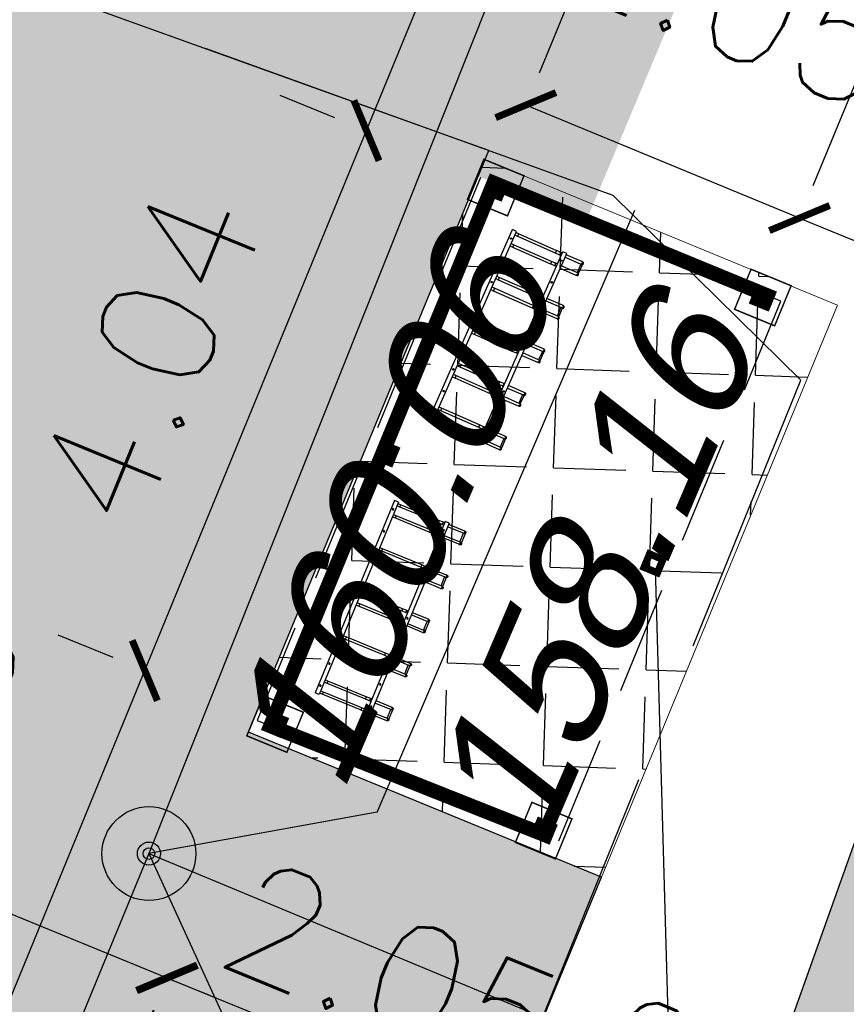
# Model space of a CAD drawing. Header units: inches. Extents: x -32878 to 1350, y -30866 to -1619.
# Tile 16 of 31: x -22628 to -22055, y -13647 to -12966. Entities that reach past the tile are written whole.
import ezdxf

# ---------------------------------------------------------------- set-up
doc = ezdxf.new("R2010")
doc.units = ezdxf.units.IN
doc.header["$MEASUREMENT"] = 0
for name, pattern in [('4001', [0]), ('4004', [4, 3, -1]), ('DASHED2', [0.375, 0.25, -0.125])]:
    doc.linetypes.add(name, pattern=pattern)
for name, color, linetype in [('-kis_wym', 7, 'Continuous'), ('dim', 40, 'Continuous'), ('DROGI', 135, 'Continuous'), ('TEXT', 2, 'Continuous'), ('UZ_KANALIZACJA', 14, 'Continuous'), ('UZYTKI', 7, 'Continuous'), ('ZIELEN', 84, 'Continuous')]:
    doc.layers.add(name, color=color, linetype=linetype)
doc.layers.add('03', color=3, linetype='Continuous', lineweight=18)
doc.layers.add('sc', color=4, linetype='Continuous', lineweight=30)
doc.layers.add('area', color=6, linetype='Continuous', plot=False)
doc.styles.add('ROMANS', font='romans')
doc.styles.get("Standard").update_dxf_attribs({"font": 'arial.ttf'})
doc.dimstyles.new('SS', dxfattribs={"dimscale": 0.8, "dimtxt": 100, "dimasz": 40, "dimexe": 30, "dimexo": 200, "dimgap": 50, "dimtad": 1, "dimlfac": 0.01, "dimrnd": 0.01, "dimzin": 4, "dimdsep": 46, "dimtxsty": 'ROMANS', "dimblk": 'ARCHTICK', "dimcen": 50, "dimclrd": 256, "dimclre": 256, "dimclrt": 3, "dimadec": 0, "dimazin": 0, "dimtfac": 1.2, "dimtmove": 2, "dimatfit": 3, "dimldrblk": 'ARCHTICK', "dimfxl": 1, "dimtolj": 1, "dimarcsym": 0})

# ---------------------------------------------------------------- blocks, each defined once
blk = doc.blocks.new('_ArchTick')
at = {"color": 0, "linetype": 'ByBlock', "const_width": 0.15}
blk.add_lwpolyline([(-0.5, -0.5), (0.5, 0.5)], dxfattribs=at)
blk = doc.blocks.new('*D45')
at = {"layer": 'Defpoints', "color": 0, "ltscale": 0.2, "transparency": 16777216}
for p in [(-22638.88, -13654.65), (-22551.15, -13690.68), (-22865.18, -14452.48)]:
    blk.add_point(p, dxfattribs=at)
at = {"layer": 'dim', "lineweight": -2, "ltscale": 0.2, "transparency": 16777216}
for p, q in [((-22699.16, -13629.9), (-22661.09, -13645.54)), ((-22951.89, -14416.87), (-22638.88, -13654.65)), ((-23013.19, -14391.7), (-22974.1, -14407.75))]:
    blk.add_line(p, q, dxfattribs=at)
at = {"layer": 'dim', "lineweight": -2, "ltscale": 0.2, "transparency": 16777216, "xscale": 32, "yscale": 32, "zscale": 32}
for p, rotation in [((-22638.88, -13654.65), 67.67408806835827), ((-22951.89, -14416.87), 247.6740880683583)]:
    blk.add_blockref('_ArchTick', p, dxfattribs=dict(at, rotation=rotation))
at = {"layer": 'dim', "color": 3, "ltscale": 0.2, "transparency": 16777216, "insert": (-22869.39, -14005.37), "char_height": 80, "attachment_point": 5, "rotation": 67.67409, "style": 'ROMANS'}
blk.add_mtext('\\A1;8.24', dxfattribs=at)
blk = doc.blocks.new('*D46')
at = {"layer": 'Defpoints', "color": 0, "ltscale": 0.2, "transparency": 16777216}
for p in [(-22049.09, -13533.92), (-22292.85, -13602.24), (-22150.64, -13782.27)]:
    blk.add_point(p, dxfattribs=at)
at = {"layer": 'dim', "lineweight": -2, "ltscale": 0.2, "transparency": 16777216}
for p, q in [((-22109.65, -13682.02), (-22159.72, -13804.49)), ((-22335.55, -13706.67), (-22150.64, -13782.27)), ((-22353.41, -13750.34), (-22344.63, -13728.88))]:
    blk.add_line(p, q, dxfattribs=at)
at = {"layer": 'dim', "lineweight": -2, "ltscale": 0.2, "transparency": 16777216, "xscale": 32, "yscale": 32, "zscale": 32}
for p, rotation in [((-22335.55, -13706.67), 157.7605192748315), ((-22150.64, -13782.27), 337.7605192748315)]:
    blk.add_blockref('_ArchTick', p, dxfattribs=dict(at, rotation=rotation))
at = {"layer": 'dim', "color": 3, "ltscale": 0.2, "transparency": 16777216, "insert": (-22115.04, -13718.59), "char_height": 80, "attachment_point": 5, "rotation": 337.76052, "style": 'ROMANS'}
blk.add_mtext('\\A1;2.00', dxfattribs=at)
blk = doc.blocks.new('*D47')
at = {"layer": 'Defpoints', "color": 0, "ltscale": 0.2, "transparency": 16777216}
for p in [(-22483.44, -13526.54), (-22292.85, -13602.24), (-22525.36, -13629.05)]:
    blk.add_point(p, dxfattribs=at)
at = {"layer": 'dim', "lineweight": -2, "ltscale": 0.2, "transparency": 16777216}
for p, q in [((-22335.55, -13706.67), (-22525.36, -13629.05)), ((-22544, -13674.64), (-22534.44, -13651.27)), ((-22353.41, -13750.34), (-22344.63, -13728.88))]:
    blk.add_line(p, q, dxfattribs=at)
at = {"layer": 'dim', "lineweight": -2, "ltscale": 0.2, "transparency": 16777216, "xscale": 32, "yscale": 32, "zscale": 32}
for p, rotation in [((-22525.36, -13629.05), 157.7605192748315), ((-22335.55, -13706.67), 337.7605192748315)]:
    blk.add_blockref('_ArchTick', p, dxfattribs=dict(at, rotation=rotation))
at = {"layer": 'dim', "color": 3, "ltscale": 0.2, "transparency": 16777216, "insert": (-22368.7, -13626.09), "char_height": 80, "attachment_point": 5, "rotation": 337.76052, "style": 'ROMANS'}
blk.add_mtext('\\A1;2.05', dxfattribs=at)
blk = doc.blocks.new('*D63')
at = {"layer": 'Defpoints', "color": 0, "transparency": 16777216}
for p in [(-22911.84, -13291.23), (-22974.83, -13445.27), (-22520.02, -13614.55)]:
    blk.add_point(p, dxfattribs=at)
at = {"layer": 'dim', "lineweight": -2, "transparency": 16777216}
for p, q in [((-22974.83, -13445.27), (-23004.45, -13433.16)), ((-22972.4, -13439.33), (-22983.91, -13467.48)), ((-22525.87, -13628.85), (-22974.83, -13445.27)), ((-22525.87, -13628.85), (-22496.25, -13640.96)), ((-22580.58, -13762.65), (-22534.95, -13651.06))]:
    blk.add_line(p, q, dxfattribs=at)
at = {"layer": 'dim', "lineweight": -2, "transparency": 16777216, "xscale": 32, "yscale": 32, "zscale": 32}
for p, rotation in [((-22974.83, -13445.27), 337.7605192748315), ((-22525.87, -13628.85), 157.7605192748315)]:
    blk.add_blockref('_ArchTick', p, dxfattribs=dict(at, rotation=rotation))
at = {"layer": 'dim', "color": 3, "transparency": 16777216, "insert": (-22866.81, -13412.22), "char_height": 80, "attachment_point": 5, "rotation": 337.76052, "style": 'ROMANS'}
blk.add_mtext('\\A1;4.85', dxfattribs=at)
blk = doc.blocks.new('*D64')
at = {"layer": 'Defpoints', "color": 0, "transparency": 16777216}
for p in [(-22540.95, -13416.17), (-22453.06, -13452.26), (-22551.15, -13690.68)]:
    blk.add_point(p, dxfattribs=at)
at = {"layer": 'dim', "lineweight": -2, "transparency": 16777216}
for p, q in [((-22601.07, -13391.48), (-22563.15, -13407.05)), ((-22638.88, -13654.65), (-22540.95, -13416.17)), ((-22699.16, -13629.9), (-22661.09, -13645.54))]:
    blk.add_line(p, q, dxfattribs=at)
at = {"layer": 'dim', "lineweight": -2, "transparency": 16777216, "xscale": 32, "yscale": 32, "zscale": 32}
for p, rotation in [((-22540.95, -13416.17), 67.67408806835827), ((-22638.88, -13654.65), 247.6740880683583)]:
    blk.add_blockref('_ArchTick', p, dxfattribs=dict(at, rotation=rotation))
at = {"layer": 'dim', "color": 3, "transparency": 16777216, "insert": (-22704.62, -13488.31), "char_height": 80, "attachment_point": 5, "rotation": 67.67409, "style": 'ROMANS'}
blk.add_mtext('\\A1;2.58', dxfattribs=at)
blk = doc.blocks.new('*D65')
at = {"layer": 'Defpoints', "color": 0, "transparency": 16777216}
for p in [(-22109.77, -13156.64), (-21899.57, -13180.54), (-21900.8, -13183.53)]:
    blk.add_point(p, dxfattribs=at)
at = {"layer": 'dim', "lineweight": -2, "transparency": 16777216}
for p, q in [((-22048.77, -13008.72), (-22078.49, -13080.78)), ((-21839.8, -13035.62), (-21890.42, -13158.35)), ((-22087.64, -13102.97), (-21899.57, -13180.54))]:
    blk.add_line(p, q, dxfattribs=at)
at = {"layer": 'dim', "lineweight": -2, "transparency": 16777216, "xscale": 32, "yscale": 32, "zscale": 32}
for p, rotation in [((-22087.64, -13102.97), 157.5870290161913), ((-21899.57, -13180.54), 337.5870290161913)]:
    blk.add_blockref('_ArchTick', p, dxfattribs=dict(at, rotation=rotation))
at = {"layer": 'dim', "color": 3, "transparency": 16777216, "insert": (-21919.58, -13065.41), "char_height": 80, "attachment_point": 5, "rotation": 337.58703, "style": 'ROMANS'}
blk.add_mtext('\\A1;2.03', dxfattribs=at)
blk = doc.blocks.new('st5')
at = {"color": 7, "linetype": 'Continuous', "lineweight": 25}
for p, q in [((-144, -3), (-144, 0)), ((-144, 0), (0, 0)), ((-144, -3), (0, -3)), ((-143.05, -3), (-143.05, -4.86)), ((-143.05, -4.86), (-143.05, -33.53)), ((-141.25, -4.86), (-141.25, -3)), ((-141.25, -33.53), (-141.25, -4.86)), ((-134.75, -3), (-134.75, -4.86)), ((-134.75, -4.86), (-134.75, -33.53)), ((-132.95, -4.86), (-132.95, -3)), ((-132.95, -33.53), (-132.95, -4.86)), ((-110.05, -3), (-110.05, -4.86)), ((-110.05, -4.86), (-110.05, -34.26)), ((-108.25, -4.86), (-108.25, -3)), ((-108.25, -34.26), (-108.25, -4.86)), ((-101.75, -3), (-101.75, -4.86)), ((-101.75, -4.86), (-101.75, -34.26)), ((-99.95, -4.86), (-99.95, -3)), ((-99.95, -34.26), (-99.95, -4.86)), ((-77.05, -3), (-77.05, -4.86)), ((-77.05, -4.86), (-77.05, -33.53)), ((-75.25, -4.86), (-75.25, -3)), ((-75.25, -33.53), (-75.25, -4.86)), ((-68.75, -3), (-68.75, -4.86)), ((-68.75, -4.86), (-68.75, -33.53)), ((-66.95, -4.86), (-66.95, -3)), ((-66.95, -33.53), (-66.95, -4.86)), ((-44.05, -3), (-44.05, -4.86)), ((-44.05, -4.86), (-44.05, -34.26)), ((-42.25, -4.86), (-42.25, -3)), ((-42.25, -34.26), (-42.25, -4.86)), ((-35.75, -3), (-35.75, -4.86)), ((-35.75, -4.86), (-35.75, -34.26)), ((-33.95, -4.86), (-33.95, -3)), ((-33.95, -34.26), (-33.95, -4.86)), ((-11.05, -3), (-11.05, -4.86)), ((-11.05, -4.86), (-11.05, -33.53)), ((-9.25, -4.86), (-9.25, -3)), ((-9.25, -33.53), (-9.25, -4.86)), ((-2.75, -3), (-2.75, -4.86)), ((-2.75, -4.86), (-2.75, -33.53)), ((-0.95, -4.86), (-0.95, -3)), ((-0.95, -33.53), (-0.95, -4.86)), ((0, -3), (0, 0)), ((-143.05, -33.53), (-143.05, -36.2)), ((-141.25, -36.2), (-141.25, -33.53)), ((-134.75, -33.53), (-134.75, -36.2)), ((-132.95, -36.2), (-132.95, -33.53)), ((-77.05, -33.53), (-77.05, -36.2)), ((-75.25, -36.2), (-75.25, -33.53)), ((-68.75, -33.53), (-68.75, -36.2)), ((-66.95, -36.2), (-66.95, -33.53)), ((-11.05, -33.53), (-11.05, -36.2)), ((-9.25, -36.2), (-9.25, -33.53)), ((-2.75, -33.53), (-2.75, -36.2)), ((-0.95, -36.2), (-0.95, -33.53)), ((-144, -41), (-144, -38)), ((-144, -38), (0, -38)), ((-143.05, -36.2), (-143.05, -38)), ((-141.25, -38), (-141.25, -36.2)), ((-134.75, -36.2), (-134.75, -38)), ((-132.95, -38), (-132.95, -36.2)), ((-110.05, -34.26), (-110.05, -36.93)), ((-110.05, -36.93), (-110.05, -38)), ((-108.25, -36.93), (-108.25, -34.26)), ((-108.25, -38), (-108.25, -36.93)), ((-101.75, -34.26), (-101.75, -36.93)), ((-101.75, -36.93), (-101.75, -38)), ((-99.95, -36.93), (-99.95, -34.26)), ((-99.95, -38), (-99.95, -36.93)), ((-77.05, -36.2), (-77.05, -38)), ((-75.25, -38), (-75.25, -36.2)), ((-68.75, -36.2), (-68.75, -38)), ((-66.95, -38), (-66.95, -36.2)), ((-44.05, -34.26), (-44.05, -36.93)), ((-44.05, -36.93), (-44.05, -38)), ((-42.25, -36.93), (-42.25, -34.26)), ((-42.25, -38), (-42.25, -36.93)), ((-35.75, -34.26), (-35.75, -36.93)), ((-35.75, -36.93), (-35.75, -38)), ((-33.95, -36.93), (-33.95, -34.26)), ((-33.95, -38), (-33.95, -36.93)), ((-11.05, -36.2), (-11.05, -38)), ((-9.25, -38), (-9.25, -36.2)), ((-2.75, -36.2), (-2.75, -38)), ((-0.95, -38), (-0.95, -36.2)), ((0, -41), (0, -38)), ((-144, -41), (0, -41)), ((-143.05, -41), (-143.05, -52.82)), ((-141.25, -52.82), (-141.25, -41)), ((-134.75, -41), (-134.75, -52.82)), ((-132.95, -52.82), (-132.95, -41)), ((-110.05, -41), (-110.05, -52.82)), ((-108.25, -52.82), (-108.25, -41)), ((-101.75, -41), (-101.75, -52.82)), ((-99.95, -52.82), (-99.95, -41)), ((-77.05, -41), (-77.05, -52.82)), ((-75.25, -52.82), (-75.25, -41)), ((-68.75, -41), (-68.75, -52.82)), ((-66.95, -52.82), (-66.95, -41)), ((-44.05, -41), (-44.05, -52.82)), ((-42.25, -52.82), (-42.25, -41)), ((-35.75, -41), (-35.75, -52.82)), ((-33.95, -52.82), (-33.95, -41)), ((-11.05, -41), (-11.05, -52.82)), ((-9.25, -52.82), (-9.25, -41)), ((-2.75, -41), (-2.75, -52.82)), ((-0.95, -52.82), (-0.95, -41)), ((-143.05, -52.82), (-143.05, -53.5)), ((-141.25, -53.29), (-141.25, -52.82)), ((-134.75, -52.9), (-141.25, -52.9)), ((-141.25, -54.1), (-141.25, -53.29)), ((-141.25, -54.1), (-134.75, -54.1)), ((-134.75, -52.82), (-134.75, -53.29)), ((-134.75, -54.1), (-134.75, -53.29)), ((-132.95, -53.5), (-132.95, -52.82)), ((-110.05, -52.82), (-110.05, -53.5)), ((-101.75, -52.4), (-108.25, -52.4)), ((-108.25, -52.86), (-108.25, -52.82)), ((-108.25, -53.6), (-108.25, -52.86)), ((-108.25, -53.6), (-101.75, -53.6)), ((-101.75, -52.82), (-101.75, -52.86)), ((-101.75, -53.6), (-101.75, -52.86)), ((-99.95, -53.5), (-99.95, -52.82)), ((-77.05, -52.82), (-77.05, -53.5)), ((-75.25, -53.29), (-75.25, -52.82)), ((-68.75, -52.9), (-75.25, -52.9)), ((-75.25, -54.1), (-75.25, -53.29)), ((-75.25, -54.1), (-68.75, -54.1)), ((-68.75, -52.82), (-68.75, -53.29)), ((-68.75, -54.1), (-68.75, -53.29)), ((-66.95, -53.5), (-66.95, -52.82)), ((-44.05, -52.82), (-44.05, -53.5)), ((-35.75, -52.4), (-42.25, -52.4)), ((-42.25, -52.86), (-42.25, -52.82)), ((-42.25, -53.6), (-42.25, -52.86)), ((-42.25, -53.6), (-35.75, -53.6)), ((-35.75, -52.82), (-35.75, -52.86)), ((-35.75, -53.6), (-35.75, -52.86)), ((-33.95, -53.5), (-33.95, -52.82)), ((-11.05, -52.82), (-11.05, -53.5)), ((-9.25, -53.29), (-9.25, -52.82)), ((-2.75, -52.9), (-9.25, -52.9)), ((-9.25, -54.1), (-9.25, -53.29)), ((-9.25, -54.1), (-2.75, -54.1)), ((-2.75, -52.82), (-2.75, -53.29)), ((-2.75, -54.1), (-2.75, -53.29)), ((-0.95, -53.5), (-0.95, -52.82))]:
    blk.add_line(p, q, dxfattribs=at)
at = {"color": 8, "linetype": 'Continuous', "lineweight": 25, "flags": 128}
for points in [[(-143.05, -4.86), (-143.03, -4.92), (-142.98, -4.98), (-142.89, -5.03), (-142.77, -5.08), (-142.63, -5.12), (-142.46, -5.14), (-142.29, -5.16), (-142.1, -5.16), (-141.92, -5.15), (-141.75, -5.13), (-141.6, -5.1), (-141.47, -5.06), (-141.36, -5.01), (-141.29, -4.95), (-141.25, -4.89), (-141.25, -4.86)], [(-134.75, -4.86), (-134.73, -4.92), (-134.68, -4.98), (-134.59, -5.03), (-134.47, -5.08), (-134.33, -5.12), (-134.16, -5.14), (-133.99, -5.16), (-133.8, -5.16), (-133.62, -5.15), (-133.45, -5.13), (-133.3, -5.1), (-133.17, -5.06), (-133.06, -5.01), (-132.99, -4.95), (-132.95, -4.89), (-132.95, -4.86)], [(-110.05, -4.86), (-110.03, -4.92), (-109.98, -4.98), (-109.89, -5.03), (-109.77, -5.08), (-109.63, -5.12), (-109.46, -5.14), (-109.29, -5.16), (-109.1, -5.16), (-108.92, -5.15), (-108.75, -5.13), (-108.6, -5.1), (-108.47, -5.06), (-108.36, -5.01), (-108.29, -4.95), (-108.25, -4.89), (-108.25, -4.86)], [(-101.75, -4.86), (-101.73, -4.92), (-101.68, -4.98), (-101.59, -5.03), (-101.47, -5.08), (-101.33, -5.12), (-101.16, -5.14), (-100.99, -5.16), (-100.8, -5.16), (-100.62, -5.15), (-100.45, -5.13), (-100.3, -5.1), (-100.17, -5.06), (-100.06, -5.01), (-99.99, -4.95), (-99.95, -4.89), (-99.95, -4.86)], [(-77.05, -4.86), (-77.03, -4.92), (-76.98, -4.98), (-76.89, -5.03), (-76.77, -5.08), (-76.63, -5.12), (-76.46, -5.14), (-76.29, -5.16), (-76.1, -5.16), (-75.92, -5.15), (-75.75, -5.13), (-75.6, -5.1), (-75.47, -5.06), (-75.36, -5.01), (-75.29, -4.95), (-75.25, -4.89), (-75.25, -4.86)], [(-68.75, -4.86), (-68.73, -4.92), (-68.68, -4.98), (-68.59, -5.03), (-68.47, -5.08), (-68.33, -5.12), (-68.16, -5.14), (-67.99, -5.16), (-67.8, -5.16), (-67.62, -5.15), (-67.45, -5.13), (-67.3, -5.1), (-67.17, -5.06), (-67.06, -5.01), (-66.99, -4.95), (-66.95, -4.89), (-66.95, -4.86)], [(-44.05, -4.86), (-44.03, -4.92), (-43.98, -4.98), (-43.89, -5.03), (-43.77, -5.08), (-43.63, -5.12), (-43.46, -5.14), (-43.29, -5.16), (-43.1, -5.16), (-42.92, -5.15), (-42.75, -5.13), (-42.6, -5.1), (-42.47, -5.06), (-42.36, -5.01), (-42.29, -4.95), (-42.25, -4.89), (-42.25, -4.86)], [(-35.75, -4.86), (-35.73, -4.92), (-35.68, -4.98), (-35.59, -5.03), (-35.47, -5.08), (-35.33, -5.12), (-35.16, -5.14), (-34.99, -5.16), (-34.8, -5.16), (-34.62, -5.15), (-34.45, -5.13), (-34.3, -5.1), (-34.17, -5.06), (-34.06, -5.01), (-33.99, -4.95), (-33.95, -4.89), (-33.95, -4.86)], [(-11.05, -4.86), (-11.03, -4.92), (-10.98, -4.98), (-10.89, -5.03), (-10.77, -5.08), (-10.63, -5.12), (-10.46, -5.14), (-10.29, -5.16), (-10.1, -5.16), (-9.92, -5.15), (-9.75, -5.13), (-9.6, -5.1), (-9.47, -5.06), (-9.36, -5.01), (-9.29, -4.95), (-9.25, -4.89), (-9.25, -4.86)], [(-2.75, -4.86), (-2.73, -4.92), (-2.68, -4.98), (-2.59, -5.03), (-2.47, -5.08), (-2.33, -5.12), (-2.16, -5.14), (-1.99, -5.16), (-1.8, -5.16), (-1.62, -5.15), (-1.45, -5.13), (-1.3, -5.1), (-1.17, -5.06), (-1.06, -5.01), (-0.99, -4.95), (-0.95, -4.89), (-0.95, -4.86)], [(-143.05, -33.53), (-143.03, -33.59), (-142.98, -33.65), (-142.89, -33.7), (-142.77, -33.75), (-142.63, -33.79), (-142.46, -33.82), (-142.29, -33.83), (-142.1, -33.84), (-141.92, -33.83), (-141.75, -33.81), (-141.6, -33.77), (-141.47, -33.73), (-141.36, -33.68), (-141.29, -33.62), (-141.25, -33.56), (-141.25, -33.53)], [(-134.75, -33.53), (-134.73, -33.59), (-134.68, -33.65), (-134.59, -33.7), (-134.47, -33.75), (-134.33, -33.79), (-134.16, -33.82), (-133.99, -33.83), (-133.8, -33.84), (-133.62, -33.83), (-133.45, -33.81), (-133.3, -33.77), (-133.17, -33.73), (-133.06, -33.68), (-132.99, -33.62), (-132.95, -33.56), (-132.95, -33.53)], [(-77.05, -33.53), (-77.03, -33.59), (-76.98, -33.65), (-76.89, -33.7), (-76.77, -33.75), (-76.63, -33.79), (-76.46, -33.82), (-76.29, -33.83), (-76.1, -33.84), (-75.92, -33.83), (-75.75, -33.81), (-75.6, -33.77), (-75.47, -33.73), (-75.36, -33.68), (-75.29, -33.62), (-75.25, -33.56), (-75.25, -33.53)], [(-68.75, -33.53), (-68.73, -33.59), (-68.68, -33.65), (-68.59, -33.7), (-68.47, -33.75), (-68.33, -33.79), (-68.16, -33.82), (-67.99, -33.83), (-67.8, -33.84), (-67.62, -33.83), (-67.45, -33.81), (-67.3, -33.77), (-67.17, -33.73), (-67.06, -33.68), (-66.99, -33.62), (-66.95, -33.56), (-66.95, -33.53)], [(-11.05, -33.53), (-11.03, -33.59), (-10.98, -33.65), (-10.89, -33.7), (-10.77, -33.75), (-10.63, -33.79), (-10.46, -33.82), (-10.29, -33.83), (-10.1, -33.84), (-9.92, -33.83), (-9.75, -33.81), (-9.6, -33.77), (-9.47, -33.73), (-9.36, -33.68), (-9.29, -33.62), (-9.25, -33.56), (-9.25, -33.53)], [(-2.75, -33.53), (-2.73, -33.59), (-2.68, -33.65), (-2.59, -33.7), (-2.47, -33.75), (-2.33, -33.79), (-2.16, -33.82), (-1.99, -33.83), (-1.8, -33.84), (-1.62, -33.83), (-1.45, -33.81), (-1.3, -33.77), (-1.17, -33.73), (-1.06, -33.68), (-0.99, -33.62), (-0.95, -33.56), (-0.95, -33.53)], [(-143.05, -36.2), (-143.03, -36.36), (-142.98, -36.51), (-142.89, -36.65), (-142.77, -36.77), (-142.63, -36.86), (-142.46, -36.93), (-142.29, -36.97), (-142.1, -36.98), (-141.92, -36.96), (-141.75, -36.9), (-141.6, -36.82), (-141.47, -36.71), (-141.36, -36.58), (-141.29, -36.43), (-141.25, -36.28), (-141.25, -36.2)], [(-134.75, -36.2), (-134.73, -36.36), (-134.68, -36.51), (-134.59, -36.65), (-134.47, -36.77), (-134.33, -36.86), (-134.16, -36.93), (-133.99, -36.97), (-133.8, -36.98), (-133.62, -36.96), (-133.45, -36.9), (-133.3, -36.82), (-133.17, -36.71), (-133.06, -36.58), (-132.99, -36.43), (-132.95, -36.28), (-132.95, -36.2)], [(-110.05, -34.26), (-110.03, -34.32), (-109.98, -34.38), (-109.89, -34.44), (-109.77, -34.48), (-109.63, -34.52), (-109.46, -34.55), (-109.29, -34.56), (-109.1, -34.57), (-108.92, -34.56), (-108.75, -34.54), (-108.6, -34.5), (-108.47, -34.46), (-108.36, -34.41), (-108.29, -34.35), (-108.25, -34.29), (-108.25, -34.26)], [(-110.05, -36.93), (-110.03, -37.09), (-109.98, -37.24), (-109.89, -37.38), (-109.77, -37.5), (-109.63, -37.59), (-109.46, -37.66), (-109.29, -37.7), (-109.1, -37.71), (-108.92, -37.69), (-108.75, -37.63), (-108.6, -37.55), (-108.47, -37.44), (-108.36, -37.31), (-108.29, -37.17), (-108.25, -37.01), (-108.25, -36.93)], [(-101.75, -34.26), (-101.73, -34.32), (-101.68, -34.38), (-101.59, -34.44), (-101.47, -34.48), (-101.33, -34.52), (-101.16, -34.55), (-100.99, -34.56), (-100.8, -34.57), (-100.62, -34.56), (-100.45, -34.54), (-100.3, -34.5), (-100.17, -34.46), (-100.06, -34.41), (-99.99, -34.35), (-99.95, -34.29), (-99.95, -34.26)], [(-101.75, -36.93), (-101.73, -37.09), (-101.68, -37.24), (-101.59, -37.38), (-101.47, -37.5), (-101.33, -37.59), (-101.16, -37.66), (-100.99, -37.7), (-100.8, -37.71), (-100.62, -37.69), (-100.45, -37.63), (-100.3, -37.55), (-100.17, -37.44), (-100.06, -37.31), (-99.99, -37.17), (-99.95, -37.01), (-99.95, -36.93)], [(-77.05, -36.2), (-77.03, -36.36), (-76.98, -36.51), (-76.89, -36.65), (-76.77, -36.77), (-76.63, -36.86), (-76.46, -36.93), (-76.29, -36.97), (-76.1, -36.98), (-75.92, -36.96), (-75.75, -36.9), (-75.6, -36.82), (-75.47, -36.71), (-75.36, -36.58), (-75.29, -36.43), (-75.25, -36.28), (-75.25, -36.2)], [(-68.75, -36.2), (-68.73, -36.36), (-68.68, -36.51), (-68.59, -36.65), (-68.47, -36.77), (-68.33, -36.86), (-68.16, -36.93), (-67.99, -36.97), (-67.8, -36.98), (-67.62, -36.96), (-67.45, -36.9), (-67.3, -36.82), (-67.17, -36.71), (-67.06, -36.58), (-66.99, -36.43), (-66.95, -36.28), (-66.95, -36.2)], [(-44.05, -34.26), (-44.03, -34.32), (-43.98, -34.38), (-43.89, -34.44), (-43.77, -34.48), (-43.63, -34.52), (-43.46, -34.55), (-43.29, -34.56), (-43.1, -34.57), (-42.92, -34.56), (-42.75, -34.54), (-42.6, -34.5), (-42.47, -34.46), (-42.36, -34.41), (-42.29, -34.35), (-42.25, -34.29), (-42.25, -34.26)], [(-44.05, -36.93), (-44.03, -37.09), (-43.98, -37.24), (-43.89, -37.38), (-43.77, -37.5), (-43.63, -37.59), (-43.46, -37.66), (-43.29, -37.7), (-43.1, -37.71), (-42.92, -37.69), (-42.75, -37.63), (-42.6, -37.55), (-42.47, -37.44), (-42.36, -37.31), (-42.29, -37.17), (-42.25, -37.01), (-42.25, -36.93)], [(-35.75, -34.26), (-35.73, -34.32), (-35.68, -34.38), (-35.59, -34.44), (-35.47, -34.48), (-35.33, -34.52), (-35.16, -34.55), (-34.99, -34.56), (-34.8, -34.57), (-34.62, -34.56), (-34.45, -34.54), (-34.3, -34.5), (-34.17, -34.46), (-34.06, -34.41), (-33.99, -34.35), (-33.95, -34.29), (-33.95, -34.26)], [(-35.75, -36.93), (-35.73, -37.09), (-35.68, -37.24), (-35.59, -37.38), (-35.47, -37.5), (-35.33, -37.59), (-35.16, -37.66), (-34.99, -37.7), (-34.8, -37.71), (-34.62, -37.69), (-34.45, -37.63), (-34.3, -37.55), (-34.17, -37.44), (-34.06, -37.31), (-33.99, -37.17), (-33.95, -37.01), (-33.95, -36.93)], [(-11.05, -36.2), (-11.03, -36.36), (-10.98, -36.51), (-10.89, -36.65), (-10.77, -36.77), (-10.63, -36.86), (-10.46, -36.93), (-10.29, -36.97), (-10.1, -36.98), (-9.92, -36.96), (-9.75, -36.9), (-9.6, -36.82), (-9.47, -36.71), (-9.36, -36.58), (-9.29, -36.43), (-9.25, -36.28), (-9.25, -36.2)], [(-2.75, -36.2), (-2.73, -36.36), (-2.68, -36.51), (-2.59, -36.65), (-2.47, -36.77), (-2.33, -36.86), (-2.16, -36.93), (-1.99, -36.97), (-1.8, -36.98), (-1.62, -36.96), (-1.45, -36.9), (-1.3, -36.82), (-1.17, -36.71), (-1.06, -36.58), (-0.99, -36.43), (-0.95, -36.28), (-0.95, -36.2)], [(-141.25, -52.82), (-141.25, -52.9), (-141.29, -53.05), (-141.36, -53.19), (-141.47, -53.32), (-141.6, -53.43), (-141.75, -53.52), (-141.92, -53.57), (-142.1, -53.6), (-142.29, -53.59), (-142.46, -53.55), (-142.63, -53.48), (-142.77, -53.38), (-142.89, -53.26), (-142.98, -53.12), (-143.03, -52.97), (-143.05, -52.82)], [(-132.95, -52.82), (-132.95, -52.9), (-132.99, -53.05), (-133.06, -53.19), (-133.17, -53.32), (-133.3, -53.43), (-133.45, -53.52), (-133.62, -53.57), (-133.8, -53.6), (-133.99, -53.59), (-134.16, -53.55), (-134.33, -53.48), (-134.47, -53.38), (-134.59, -53.26), (-134.68, -53.12), (-134.73, -52.97), (-134.75, -52.82)], [(-108.25, -52.82), (-108.25, -52.9), (-108.29, -53.05), (-108.36, -53.19), (-108.47, -53.32), (-108.6, -53.43), (-108.75, -53.52), (-108.92, -53.57), (-109.1, -53.6), (-109.29, -53.59), (-109.46, -53.55), (-109.63, -53.48), (-109.77, -53.38), (-109.89, -53.26), (-109.98, -53.12), (-110.03, -52.97), (-110.05, -52.82)], [(-99.95, -52.82), (-99.95, -52.9), (-99.99, -53.05), (-100.06, -53.19), (-100.17, -53.32), (-100.3, -53.43), (-100.45, -53.52), (-100.62, -53.57), (-100.8, -53.6), (-100.99, -53.59), (-101.16, -53.55), (-101.33, -53.48), (-101.47, -53.38), (-101.59, -53.26), (-101.68, -53.12), (-101.73, -52.97), (-101.75, -52.82)], [(-75.25, -52.82), (-75.25, -52.9), (-75.29, -53.05), (-75.36, -53.19), (-75.47, -53.32), (-75.6, -53.43), (-75.75, -53.52), (-75.92, -53.57), (-76.1, -53.6), (-76.29, -53.59), (-76.46, -53.55), (-76.63, -53.48), (-76.77, -53.38), (-76.89, -53.26), (-76.98, -53.12), (-77.03, -52.97), (-77.05, -52.82)], [(-66.95, -52.82), (-66.95, -52.9), (-66.99, -53.05), (-67.06, -53.19), (-67.17, -53.32), (-67.3, -53.43), (-67.45, -53.52), (-67.62, -53.57), (-67.8, -53.6), (-67.99, -53.59), (-68.16, -53.55), (-68.33, -53.48), (-68.47, -53.38), (-68.59, -53.26), (-68.68, -53.12), (-68.73, -52.97), (-68.75, -52.82)], [(-42.25, -52.82), (-42.25, -52.9), (-42.29, -53.05), (-42.36, -53.19), (-42.47, -53.32), (-42.6, -53.43), (-42.75, -53.52), (-42.92, -53.57), (-43.1, -53.6), (-43.29, -53.59), (-43.46, -53.55), (-43.63, -53.48), (-43.77, -53.38), (-43.89, -53.26), (-43.98, -53.12), (-44.03, -52.97), (-44.05, -52.82), (-44.05, -52.82)], [(-33.95, -52.82), (-33.95, -52.9), (-33.99, -53.05), (-34.06, -53.19), (-34.17, -53.32), (-34.3, -53.43), (-34.45, -53.52), (-34.62, -53.57), (-34.8, -53.6), (-34.99, -53.59), (-35.16, -53.55), (-35.33, -53.48), (-35.47, -53.38), (-35.59, -53.26), (-35.68, -53.12), (-35.73, -52.97), (-35.75, -52.82), (-35.75, -52.82)], [(-9.25, -52.82), (-9.25, -52.9), (-9.29, -53.05), (-9.36, -53.19), (-9.47, -53.32), (-9.6, -53.43), (-9.75, -53.52), (-9.92, -53.57), (-10.1, -53.6), (-10.29, -53.59), (-10.46, -53.55), (-10.63, -53.48), (-10.77, -53.38), (-10.89, -53.26), (-10.98, -53.12), (-11.03, -52.97), (-11.05, -52.82)], [(-0.95, -52.82), (-0.95, -52.9), (-0.99, -53.05), (-1.06, -53.19), (-1.17, -53.32), (-1.3, -53.43), (-1.45, -53.52), (-1.62, -53.57), (-1.8, -53.6), (-1.99, -53.59), (-2.16, -53.55), (-2.33, -53.48), (-2.47, -53.38), (-2.59, -53.26), (-2.68, -53.12), (-2.73, -52.97), (-2.75, -52.82)]]:
    blk.add_lwpolyline(points, dxfattribs=at)
at = {"color": 7, "linetype": 'Continuous', "lineweight": 25}
for centre in [(-138, -1.5), (-121.5, -1.5), (-105, -1.5), (-72, -1.5), (-39, -1.5), (-22.5, -1.5), (-6, -1.5), (-138, -39.5), (-121.5, -39.5), (-105, -39.5), (-72, -39.5), (-39, -39.5), (-22.5, -39.5), (-6, -39.5)]:
    blk.add_circle(centre, 0.5, dxfattribs=at)
for centre in [(-142.15, -53.5), (-133.85, -53.5), (-109.15, -53.5), (-100.85, -53.5), (-76.15, -53.5), (-67.85, -53.5), (-43.15, -53.5), (-34.85, -53.5), (-10.15, -53.5), (-1.85, -53.5)]:
    blk.add_arc(centre, 0.9, 180, 0, dxfattribs=at)
blk = doc.blocks.new('wiata10st')
at = {"layer": 'area', "const_width": 1}
for points in [[(-49.54, 484.27), (-60.95, 456.52), (-33.21, 445.11), (-21.8, 472.85)], [(135.42, 408.17), (124.01, 380.43), (151.75, 369.01), (163.16, 396.76)], [(-202.3, 112.96), (-213.71, 85.22), (-185.97, 73.8), (-174.55, 101.55)], [(-16.33, 39.16), (-27.74, 11.41), (0, 0), (11.41, 27.74)]]:
    blk.add_lwpolyline(points, close=True, dxfattribs=at)
at = {"layer": 'sc', "linetype": 'DASHED2', "ltscale": 300}
blk.add_lwpolyline([(2.44, 12.51), (156.1, 386.15), (-51.98, 471.76), (-206.64, 95.83)], close=True, dxfattribs=at)
at = {"layer": 'sc', "ltscale": 300, "const_width": 10}
for points in [[(146.85, 389.95), (-42.73, 467.95), (-197.39, 92.02), (-6.8, 16.32)], [(-42.73, 467.95), (-44.64, 463.33), (-40.01, 461.42), (-38.11, 466.05), (-42.73, 467.95)], [(142.22, 391.86), (140.32, 387.23), (144.95, 385.33), (146.85, 389.95), (142.22, 391.86)], [(-118.45, 283.92), (-120.35, 279.29), (-115.73, 277.39), (-113.82, 282.01), (-118.45, 283.92)], [(-195.49, 96.65), (-197.39, 92.02), (-192.77, 90.12), (-190.87, 94.74), (-195.49, 96.65)]]:
    blk.add_lwpolyline(points, dxfattribs=at)
for points in [[(66.51, 207.82), (64.61, 203.2), (69.23, 201.3), (71.13, 205.92)], [(-9.53, 22.84), (-11.43, 18.22), (-6.8, 16.32), (-4.9, 20.94)]]:
    blk.add_lwpolyline(points, close=True, dxfattribs=at)
at = {"layer": 'sc', "linetype": 'DASHED2', "ltscale": 300, "rotation": 66.21860040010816}
blk.add_blockref('st5', (-29.73, 435.59), dxfattribs=at)
at = {"layer": 'sc', "linetype": 'DASHED2', "ltscale": 300, "xscale": -1, "rotation": 67.58703788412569}
blk.add_blockref('st5', (-166.45, 115.01), dxfattribs=at)
blk = doc.blocks.new('*D67')
at = {"layer": 'Defpoints', "color": 0, "transparency": 16777216}
for p in [(-22277.15, -13024.81), (-22299.36, -13078.64), (-22109.77, -13156.64)]:
    blk.add_point(p, dxfattribs=at)
at = {"layer": 'dim', "lineweight": -2, "transparency": 16777216}
for p, q in [((-22238.35, -12930.73), (-22268, -13002.62)), ((-22048.77, -13008.72), (-22078.49, -13080.78)), ((-22087.64, -13102.97), (-22277.15, -13024.81))]:
    blk.add_line(p, q, dxfattribs=at)
at = {"layer": 'dim', "lineweight": -2, "transparency": 16777216, "xscale": 32, "yscale": 32, "zscale": 32}
for p, rotation in [((-22277.15, -13024.81), 157.5870290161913), ((-22087.64, -13102.97), 337.5870290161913)]:
    blk.add_blockref('_ArchTick', p, dxfattribs=dict(at, rotation=rotation))
at = {"layer": 'dim', "color": 3, "transparency": 16777216, "insert": (-22135.12, -12949.26), "char_height": 80, "attachment_point": 5, "rotation": 337.58703, "style": 'ROMANS'}
blk.add_mtext('\\A1;2.05', dxfattribs=at)
blk = doc.blocks.new('*D68')
at = {"layer": 'Defpoints', "color": 0, "transparency": 16777216}
for p in [(-22387.48, -13042.45), (-22299.36, -13078.64), (-22453.06, -13452.26)]:
    blk.add_point(p, dxfattribs=at)
at = {"layer": 'dim', "lineweight": -2, "transparency": 16777216}
for p, q in [((-22447.36, -13017.86), (-22409.68, -13033.34)), ((-22540.95, -13416.17), (-22387.48, -13042.45)), ((-22601.07, -13391.48), (-22563.15, -13407.05))]:
    blk.add_line(p, q, dxfattribs=at)
at = {"layer": 'dim', "lineweight": -2, "transparency": 16777216, "xscale": 32, "yscale": 32, "zscale": 32}
for p, rotation in [((-22387.48, -13042.45), 67.67408806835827), ((-22540.95, -13416.17), 247.6740880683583)]:
    blk.add_blockref('_ArchTick', p, dxfattribs=dict(at, rotation=rotation))
at = {"layer": 'dim', "color": 3, "transparency": 16777216, "insert": (-22538.22, -13198.92), "char_height": 80, "attachment_point": 5, "rotation": 67.67409, "style": 'ROMANS'}
blk.add_mtext('\\A1;4.04', dxfattribs=at)
blk = doc.blocks.new('*D69')
at = {"layer": 'Defpoints', "color": 0, "transparency": 16777216}
for p in [(-21526.09, -10770.92), (-21464.96, -10796.02), (-22299.36, -13078.64)]:
    blk.add_point(p, dxfattribs=at)
at = {"layer": 'dim', "lineweight": -2, "transparency": 16777216}
for p, q in [((-22387.48, -13042.45), (-21464.96, -10796.02)), ((-21378.08, -10831.7), (-21442.76, -10805.14)), ((-22447.36, -13017.86), (-22409.68, -13033.34))]:
    blk.add_line(p, q, dxfattribs=at)
at = {"layer": 'dim', "lineweight": -2, "transparency": 16777216, "xscale": 32, "yscale": 32, "zscale": 32}
for p, rotation in [((-21464.96, -10796.02), 67.67408806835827), ((-22387.48, -13042.45), 247.6740880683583)]:
    blk.add_blockref('_ArchTick', p, dxfattribs=dict(at, rotation=rotation))
at = {"layer": 'dim', "color": 3, "transparency": 16777216, "insert": (-22168.71, -12215.39), "char_height": 80, "attachment_point": 5, "rotation": 67.67409, "style": 'ROMANS'}
blk.add_mtext('\\A1;24.28', dxfattribs=at)
blk = doc.blocks.new('1726')
at = {"layer": 'UZ_KANALIZACJA', "color": 14, "linetype": 'Continuous'}
for radius in [0.16, 0.08]:
    blk.add_circle((0, 0), radius, dxfattribs=at)
blk = doc.blocks.new('nxsd')
at = {"layer": 'DROGI', "color": 8, "linetype": '4004'}
for points in [[(19.83, 90.67, 0), (23.81, 90.4, 0), (25.841, 87.295, 0), (22.125, 85.616, 0), (20.949, 82.783, 0), (20.764, 82.337, 0), (19.568, 79.51, 0), (19.734, 79.44, 0), (21.142, 78.844, 0), (17.48, 70.19, 0), (16.655, 67.88, 0)], [(14.855, 67.832, 0), (17.103, 73.377, 0), (15.805, 74.656, 0), (11.82, 76.09, 0), (11.014, 78.026, 0), (11.259, 78.694, 0), (-0.823, 83.099, 0), (7.503, 103.844, 0), (13.37, 101.73, 0), (16.25, 100.55, 0), (18.47, 99.6, 0), (15.36, 92.52, 0), (19.83, 90.67, 0), (20.508, 86.228, 0), (18.851, 88.726, 0), (14.423, 77.706, 0), (16.584, 76.922, 0), (20.508, 86.228, 0), (19.83, 90.67, 0)]]:
    blk.add_polyline3d(points, dxfattribs=at)
at = {"layer": 'UZ_KANALIZACJA', "color": 14, "linetype": '4001'}
for p, q in [((16.777, 80.602, 160.161), (12.59, 70.1, 160.061)), ((12.59, 70.1, 160.061), (2.8, 46.39, 160.011)), ((12.59, 70.1, 160.061), (15.53, 63.68, 160.071)), ((12.59, 70.1, 160.061), (27.93, 63.73, 160.011))]:
    blk.add_line(p, q, dxfattribs=at)
at = {"layer": 'UZ_KANALIZACJA', "color": 14, "linetype": 'Continuous'}
for p, q in [((14.171, 70.387, 160.061), (15.954, 74.554, 160.061)), ((14.171, 70.387), (12.59, 70.1))]:
    blk.add_line(p, q, dxfattribs=at)
blk.add_circle((12.59, 70.1, 160.081), 0.325, dxfattribs=at)
at = {"layer": 'UZ_KANALIZACJA', "color": 14, "xscale": 0.5, "yscale": 0.5, "zscale": 0.5}
blk.add_blockref('1726', (12.59, 70.1, 160.061), dxfattribs=at)
at = {"layer": 'UZ_KANALIZACJA', "color": 14, "oblique": 15}
for s, p in [('160.06', (13.923, 70.493)), ('158.16', (15.316, 70.089))]:
    blk.add_text(s, height=0.9, rotation=66.8382, dxfattribs=at).set_placement(p)

msp = doc.modelspace()

# ---------------------------------------------------------------- hatches: boundary and pattern name
at = {"layer": '-kis_wym'}
h = msp.add_hatch(dxfattribs=at)
h.set_pattern_fill('GRASS', color=256)
h.paths.add_polyline_path([(-22704.089, -12762.918), (-22691.198, -12727.248), (-22380.677, -12839.469), (-22161.546, -12929.071), (-22235.292, -13104.921), (-22628.089, -12942.918)])
at = {"layer": 'UZYTKI', "ltscale": 100}
h = msp.add_hatch(dxfattribs=at)
h.set_pattern_fill('ANGLE', color=256, scale=250, angle=-1.94838)
h.set_pattern_definition([(358.05162, (0, 0), (2.33744, 68.71025), [50, -18.75]), (88.05162, (0, 0), (-68.71025, 2.33744), [50, -18.75])])
h.paths.add_polyline_path([(-22305.325, -13062.67), (-22061.46, -13163.248), (-22224.84, -13559.299), (-22469.197, -13458.571)])
at = {"layer": 'ZIELEN', "transparency": 33554483}
h = msp.add_hatch(color=256, dxfattribs=at)
h.dxf.hatch_style = 1
edge = h.paths.add_edge_path(flags=16)
edge.add_arc((-21869.089, -11314.918), 24.995, 0, 360)
edge = h.paths.add_edge_path(flags=16)
edge.add_arc((-22074.089, -11229.918), 24.995, 0, 360)
edge = h.paths.add_edge_path(flags=16)
edge.add_arc((-21980.089, -10994.918), 24.995, 0, 360)
edge = h.paths.add_edge_path(flags=16)
edge.add_arc((-21777.089, -11073.918), 25.035, 0, 360)
h.paths.add_polyline_path([(-21929.089, -10601.918), (-22227.089, -11288.918), (-21836.089, -11446.918), (-21786.089, -11342.918), (-21526.089, -10770.918), (-21741.613, -10680.537), (-21815.02, -10649.753)])
h.paths.add_polyline_path([(-21212.989, -11823.418), (-21584.589, -11991.318), (-21702.189, -12274.618), (-21564.089, -12329.918), (-21558.74, -12317.063), (-18615.089, -13541.918), (-18600.089, -13504.918), (-18476.033, -13559.762), (-18488.089, -13592.918), (-18384.368, -13635.126), (-18147.874, -13103.014)])
h.paths.add_polyline_path([(-20356.789, -14863.618), (-20446.532, -15081.629), (-22309.089, -14314.918), (-22265.689, -14215.318), (-22119.189, -14138.318)], flags=17)
h.paths.add_polyline_path([(-22799.346, -16699.365), (-22850.089, -16677.918), (-22888.089, -16766.918), (-23196.089, -15970.918), (-20704.089, -16992.918), (-20916.389, -17495.214), (-20962.141, -17475.66), (-20866.089, -17250.918), (-22706.089, -16475.918)], flags=17)
h.paths.add_polyline_path([(-17300.089, -13607.918), (-17354.089, -13738.918), (-17264.089, -13759.918), (-17205.089, -13726.918), (-17214.089, -13671.918)], flags=17)
h.paths.add_polyline_path([(-19738.984, -12497.665), (-19372.089, -12649.918), (-19525.089, -13015.918), (-19892.089, -12864.918)], flags=16)
h.paths.add_polyline_path([(-17261.089, -13989.918), (-15809.089, -13816.918), (-15747.089, -13858.918), (-15976.089, -14394.918), (-16196.489, -14437.918), (-16682.53, -14233.384)], flags=17)
h.paths.add_polyline_path([(-16146.089, -13694.918), (-16958.089, -13801.918), (-16953.089, -13674.918), (-16880.089, -13530.918), (-16726.089, -13411.918), (-16567.089, -13372.918), (-16409.089, -13388.918), (-16264.089, -13474.918), (-16187.089, -13581.918)])
h.paths.add_polyline_path([(-16908.101, -12690.845), (-17215.089, -13406.918), (-17147.089, -13435.918), (-17065.089, -13453.918), (-16989.089, -13438.918), (-16931.089, -13394.918), (-16873.089, -13346.918), (-16782.089, -13295.918), (-16824.089, -13204.918), (-16709.089, -13164.918), (-16593.089, -13145.918), (-16579.089, -13244.918), (-16468.089, -13246.918), (-16354.089, -13271.918), (-16323.089, -13176.918), (-16205.573, -13234.68), (-16104.089, -13310.918), (-16177.089, -13381.918), (-16078.089, -13494.918), (-16003.089, -13564.918), (-15905.089, -13614.918), (-15799.089, -13623.918), (-15707.089, -13601.918), (-15618.249, -13558.995), (-15517.089, -13345.918), (-15356.089, -13344.918), (-16064.089, -13050.918), (-16089.089, -13110.918), (-16296.089, -13021.918), (-16271.089, -12964.918)])
h.paths.add_polyline_path([(-18937.389, -18454.218), (-19010.889, -18648.518), (-17385.489, -19340.418), (-18548.089, -22122.718), (-24424.553, -19647.512), (-24332.057, -20039.218), (-25363.089, -22492.918), (-25247.089, -22540.918), (-24075.089, -19846.918), (-18507.089, -22179.918), (-14808.089, -13530.918), (-14979.089, -13507.918), (-15071.33, -13723.334), (-15241.926, -14121.738), (-15879.889, -15611.618), (-17376.089, -19105.918)])
h.paths.add_polyline_path([(-18159.089, -16112.918), (-19031.289, -18213.118), (-18921.489, -18258.818), (-18273.089, -16738.918), (-17628.089, -17007.918), (-17517.089, -17037.918), (-17401.089, -17041.918), (-17280.089, -17016.918), (-17161.089, -16958.918), (-17041.089, -16844.918), (-16979.089, -16732.918), (-17386.089, -16553.918), (-17008.089, -15674.918), (-16997.589, -15642.418), (-17834.089, -15293.918)], flags=17)
h.paths.add_polyline_path([(-24956.089, -18407.918), (-24908.089, -18278.918), (-24675.089, -18367.918), (-24445.089, -18464.918), (-24494.089, -18594.918), (-24724.089, -18496.918)], flags=16)
h.paths.add_polyline_path([(-23336.089, -16061.918), (-23994.089, -16540.918), (-24634.789, -18152.118), (-24989.889, -18009.718), (-25241.889, -18641.718), (-24430.789, -18968.718), (-23299.689, -16196.418)], flags=17)
h.paths.add_polyline_path([(-20327.289, -11270.318), (-20527.089, -11741.918), (-21365.089, -11391.918), (-21416.044, -11512.937), (-18677.089, -12659.918), (-18615.089, -12518.918), (-18708.089, -12478.918), (-18669.089, -12386.918), (-18806.089, -12327.918), (-18825.089, -12372.918), (-20214.089, -11792.918), (-20251.089, -11885.918), (-20436.089, -11808.918), (-20359.089, -11624.918), (-20175.089, -11701.918), (-20194.089, -11746.918), (-18852.085, -12308.909), (-18832.089, -12262.918), (-18648.089, -12339.918), (-18609.089, -12248.918), (-18378.089, -12347.918), (-18417.089, -12438.918), (-18233.089, -12517.918), (-18351.089, -12794.917), (-18397.088, -12775.915), (-18299.089, -12545.918), (-18437.089, -12486.918), (-18477.089, -12577.918), (-18569.089, -12538.918), (-18629.089, -12678.918), (-18397.089, -12775.918), (-18351.089, -12794.918), (-17951.089, -12962.918), (-17701.628, -12364.052), (-18478.989, -12049.818)])
h.paths.add_polyline_path([(-23992.089, -18454.918), (-23936.089, -18476.918), (-24014.089, -18658.918), (-24068.089, -18636.918)], flags=16)
h.paths.add_polyline_path([(-23475.089, -17184.918), (-23420.089, -17206.918), (-23494.089, -17388.918), (-23549.027, -17368.94)], flags=16)
h.paths.add_polyline_path([(-23754.089, -18025.918), (-23807.089, -18004.918), (-23734.089, -17819.918), (-23678.089, -17840.918)], flags=16)
h.paths.add_polyline_path([(-23296.989, -16741.918), (-24225.089, -18998.518), (-24013.303, -19079.212), (-23108.889, -16920.818), (-22984.489, -16973.418), (-23028.089, -16855.218)], flags=17)
h.paths.add_polyline_path([(-22049.089, -13533.918), (-22131.589, -13764.918), (-22110.189, -13856.018), (-20267.189, -14648.218), (-20136.289, -14333.418)], flags=17)
h.paths.add_polyline_path([(-22615.089, -12943.918), (-22695.689, -12750.318), (-22671.189, -12683.518), (-23879.389, -12243.018), (-23032.594, -10136.273), (-23227.655, -10053.26), (-25194.089, -14841.918), (-25734.089, -16157.918), (-26766.089, -18730.918), (-27860.089, -21460.918), (-27570.06, -21580.792), (-25551.089, -22415.918), (-24546.796, -20081.46), (-24678.889, -19542.818), (-25774.989, -22282.618), (-27563.377, -21564.082), (-26362.889, -18562.418), (-26208.089, -18197.918), (-25766.089, -18368.918), (-24813.089, -16013.918), (-24037.089, -16312.918), (-23135.783, -15655.637), (-23339.484, -15572.561), (-23016.835, -14788.306), (-22777.222, -14886.792), (-22760.089, -14844.918), (-22805.089, -14749.918), (-23047.954, -14663.345), (-23215.819, -14603.506), (-23547.089, -14473.918), (-23734.089, -14988.918), (-23873.964, -14937.576), (-24030.089, -15362.918), (-24884.19, -15051.881), (-23969.089, -12507.918), (-22783.089, -12930.918), (-23190.089, -14069.918), (-23378.089, -14003.918), (-23491.151, -14325.972), (-23159.889, -14445.418), (-22952.489, -14525.168), (-22745.089, -14604.918), (-22641.089, -14570.918), (-22636.479, -14559.734), (-22880.775, -14459.031), (-22557.675, -13675.015), (-22313.946, -13775.45), (-22224.795, -13559.317), (-22469.197, -13458.571), (-22302.753, -13056.312)])
h.paths.add_polyline_path([(-22138.689, -12860.718), (-21746.289, -11930.118), (-21911.989, -11680.318), (-22354.789, -12782.318)])

# ---------------------------------------------------------------- linework, layer by layer
at = {"layer": '03', "color": 82, "ltscale": 100}
msp.add_lwpolyline([(-22305.325, -13062.67), (-22061.46, -13163.248), (-22224.84, -13559.299), (-22469.197, -13458.571)], close=True, dxfattribs=at)
at = {"layer": 'TEXT', "color": 4, "linetype": 'Continuous'}
msp.add_line((-22173.415, -13841.608), (-22187.388, -13345.296), dxfattribs=at)
at = {"layer": 'ZIELEN'}
msp.add_lwpolyline([(-22264.846, -13656.383), (-22224.795, -13559.317), (-22469.25, -13458.747), (-22302.753, -13056.312), (-22338.9, -13043.304), (-22615.089, -12943.918), (-22695.689, -12750.318), (-22671.189, -12683.518), (-23879.389, -12243.018)], dxfattribs=at)
msp.add_lwpolyline([(-22049.089, -13533.918), (-22131.589, -13764.918), (-22110.189, -13856.018), (-20267.189, -14648.218), (-20136.289, -14333.418)], close=True, dxfattribs=at)

# ---------------------------------------------------------------- block references
at = {"layer": '-kis_wym'}
msp.add_blockref('wiata10st', (-22256.621, -13546.592), dxfattribs=at)
at = {"layer": 'area', "xscale": 100, "yscale": 100, "zscale": 100}
msp.add_blockref('nxsd', (-23797.089, -20552.918), dxfattribs=at)

# ---------------------------------------------------------------- dimensions: what is measured, and where the dimension line sits
at = {"layer": 'dim'}
for base, p1, p2, angle, picture, middle in [((-21464.963, -10796.02), (-22299.355, -13078.642), (-21526.089, -10770.918), 67.674088, '*D69', (-22168.713, -12215.387)), ((-21899.568, -13180.538), (-22109.773, -13156.638), (-21900.803, -13183.531), 157.587029, '*D65', (-21919.58, -13065.412)), ((-22974.825, -13445.269), (-22520.024, -13614.55), (-22911.841, -13291.235), 157.760519, '*D63', (-22866.812, -13412.218))]:
    dim = msp.add_linear_dim(base=base, p1=p1, p2=p2, angle=angle, dimstyle='SS', dxfattribs=at)
    dim.commit()
    dim.dimension.update_dxf_attribs({"geometry": picture, "text_midpoint": middle, "dimtype": 160})
for base, p1, p2, angle, picture, middle in [((-22277.153, -13024.809), (-22109.773, -13156.638), (-22299.355, -13078.642), 157.587029, '*D67', (-22135.117, -12949.257)), ((-22387.479, -13042.453), (-22453.064, -13452.259), (-22299.355, -13078.642), 67.674088, '*D68', (-22538.217, -13198.921)), ((-22540.948, -13416.168), (-22551.153, -13690.681), (-22453.064, -13452.259), 67.674088, '*D64', (-22704.621, -13488.306))]:
    dim = msp.add_linear_dim(base=base, p1=p1, p2=p2, angle=angle, dimstyle='SS', dxfattribs=at)
    dim.commit()
    dim.dimension.update_dxf_attribs({"geometry": picture, "text_midpoint": middle})
at = {"layer": 'dim', "ltscale": 0.2}
for base, p2, picture, middle in [((-22525.361, -13629.053), (-22483.443, -13526.538), '*D47', (-22368.701, -13626.09)), ((-22150.641, -13782.275), (-22049.089, -13533.918), '*D46', (-22115.043, -13718.589))]:
    dim = msp.add_linear_dim(base=base, p1=(-22292.852, -13602.243), p2=p2, angle=157.760519, dimstyle='SS', dxfattribs=at)
    dim.commit()
    dim.dimension.update_dxf_attribs({"geometry": picture, "text_midpoint": middle, "dimtype": 160})
dim = msp.add_linear_dim(base=(-22638.884, -13654.653), p1=(-22865.18, -14452.48), p2=(-22551.153, -13690.681), angle=67.674088, dimstyle='SS', dxfattribs=at)
dim.commit()
dim.dimension.update_dxf_attribs({"geometry": '*D45', "text_midpoint": (-22869.393, -14005.372)})

doc.saveas('drawing.dxf')
